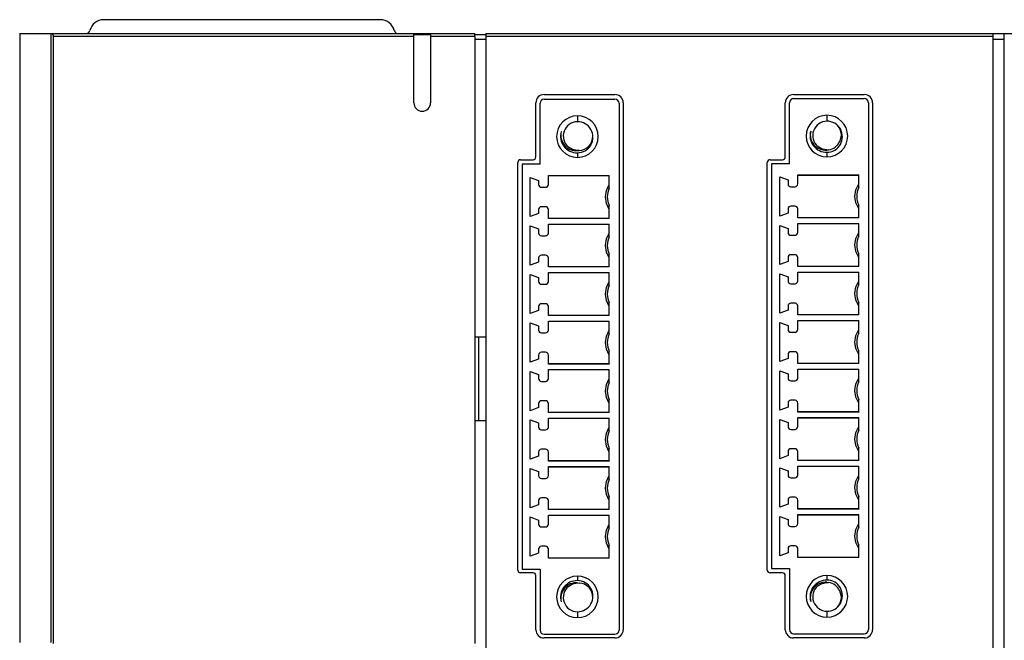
# Model space of a CAD drawing. Header units: millimetres. Extents: x 0 to 559, y 0 to 432.
# Tile 4 of 17: x 139 to 210, y 135 to 180. Entities that reach past the tile are written whole.
import ezdxf

# ---------------------------------------------------------------- set-up
doc = ezdxf.new("R2010")
doc.units = ezdxf.units.MM
doc.header["$LTSCALE"] = 2
doc.layers.add('DIMENSIONS', color=140, linetype='Continuous', lineweight=25)
doc.styles.add('SLDTEXTSTYLE0', font='TXT', dxfattribs={"width": 0.7})
doc.dimstyles.new('SLDDIMSTYLE0', dxfattribs={"dimtxt": 4.316016, "dimasz": 6.604, "dimexe": 0, "dimexo": 0.0625, "dimgap": 1.079004, "dimtad": 0, "dimtih": 1, "dimtoh": 1, "dimrnd": 1e-09, "dimzin": 4, "dimdsep": 46, "dimtxsty": 'SLDTEXTSTYLE0', "dimsah": 1, "dimcen": 0.09, "dimadec": 0, "dimazin": 1, "dimtfac": 1, "dimtofl": 0, "dimtmove": 0, "dimatfit": 3, "dimfxl": 0, "dimfrac": 2, "dimtolj": 1, "dimtzin": 12, "dimarcsym": 0})

# ---------------------------------------------------------------- blocks, each defined once
blk = doc.blocks.new('_D')
at = {"layer": 'DIMENSIONS'}
for p, q in [((62.865, 179.826), (36.965, 179.826)), ((43.315, 179.826), (43.315, 137.152)), ((36.903, 129.326), (35.453, 129.326)), ((35.453, 129.326), (35.453, 122.467)), ((49.728, 129.326), (51.178, 129.326)), ((51.178, 129.326), (51.178, 122.467)), ((35.453, 122.467), (36.903, 122.467)), ((51.178, 122.467), (49.728, 122.467)), ((43.315, 78.826), (43.315, 121.5)), ((54.142, 78.826), (36.965, 78.826)), ((152.165, 78.826), (57.19, 78.826))]:
    blk.add_line(p, q, dxfattribs=at)
for points in [[(43.315, 179.826), (42.299, 173.222), (44.331, 173.222)], [(43.315, 78.826), (44.331, 85.43), (42.299, 85.43)]]:
    blk.add_solid(points, dxfattribs=at)
at = {"layer": 'DIMENSIONS', "char_height": 4.2333, "attachment_point": 1, "style": 'SLDTEXTSTYLE0'}
for s, insert in [('101.0', (35.108, 135.75)), ('3.98', (36.903, 127.924))]:
    blk.add_mtext(s, dxfattribs=dict(at, insert=insert))

msp = doc.modelspace()

# ---------------------------------------------------------------- linework, layer by layer
for p, q in [((164.705, 179.826), (144.705, 179.826)), ((138.647, 178.826), (138.705, 178.826)), ((138.705, 134.893), (138.705, 178.826)), ((138.705, 178.826), (140.905, 178.826)), ((140.905, 178.826), (140.905, 134.893)), ((140.905, 178.826), (140.963, 178.826)), ((140.963, 178.826), (167.105, 178.826)), ((141.078, 178.626), (141.078, 134.826)), ((167.105, 178.626), (141.078, 178.626)), ((167.105, 178.626), (167.105, 178.826)), ((167.105, 178.826), (168.305, 178.826)), ((167.105, 178.768), (168.305, 178.768)), ((167.105, 173.826), (167.105, 178.626)), ((168.305, 178.826), (171.505, 178.826)), ((168.305, 178.826), (168.305, 178.626)), ((168.305, 178.626), (168.305, 173.826)), ((171.505, 178.626), (168.305, 178.626)), ((171.505, 178.626), (171.505, 178.826)), ((171.505, 178.763), (172.305, 178.763)), ((171.505, 178.626), (171.505, 134.826)), ((171.505, 178.426), (172.305, 178.426)), ((172.305, 178.826), (172.305, 178.626)), ((172.305, 178.826), (208.905, 178.826)), ((208.905, 178.626), (172.305, 178.626)), ((172.305, 178.626), (172.305, 83.026)), ((208.905, 178.626), (208.905, 178.826)), ((208.905, 178.826), (209.705, 178.826)), ((208.905, 83.026), (208.905, 178.626)), ((208.905, 178.426), (209.705, 178.426)), ((209.705, 178.626), (209.705, 178.826)), ((209.705, 178.826), (211.752, 178.826)), ((209.705, 83.026), (209.705, 178.626)), ((176.505, 174.426), (181.605, 174.426)), ((176.505, 174.094), (181.605, 174.094)), ((194.505, 174.426), (199.605, 174.426)), ((194.505, 174.131), (199.605, 174.131)), ((175.905, 169.926), (175.905, 173.826)), ((176.205, 169.394), (176.205, 173.794)), ((181.905, 173.794), (181.905, 135.794)), ((182.205, 173.826), (182.205, 135.826)), ((193.905, 169.926), (193.905, 173.826)), ((194.205, 169.431), (194.205, 173.831)), ((199.905, 173.831), (199.905, 135.831)), ((200.205, 173.826), (200.205, 135.826)), ((178.905, 172.894), (178.905, 172.467)), ((196.905, 172.931), (196.905, 172.505)), ((179.025, 170.401), (178.905, 170.38)), ((178.905, 170.225), (178.905, 169.894)), ((197.025, 170.438), (196.905, 170.418)), ((196.905, 170.263), (196.905, 169.931)), ((174.605, 140.126), (174.605, 169.526)), ((174.805, 169.726), (175.705, 169.726)), ((174.905, 169.394), (174.905, 140.194)), ((176.205, 169.394), (174.905, 169.394)), ((192.605, 140.126), (192.605, 169.526)), ((192.805, 169.726), (193.705, 169.726)), ((192.905, 169.431), (192.905, 140.231)), ((194.205, 169.431), (192.905, 169.431)), ((175.505, 168.454), (176.105, 168.235)), ((175.505, 165.624), (175.505, 168.454)), ((176.805, 168.589), (181.205, 168.589)), ((176.805, 167.939), (176.805, 168.589)), ((176.805, 168.582), (181.205, 168.582)), ((181.205, 167.673), (181.205, 168.589)), ((193.505, 168.491), (194.105, 168.273)), ((193.505, 165.661), (193.505, 168.491)), ((194.805, 168.626), (199.205, 168.626)), ((194.805, 167.976), (194.805, 168.626)), ((194.805, 168.618), (199.205, 168.618)), ((199.205, 167.711), (199.205, 168.626)), ((176.105, 168.235), (176.105, 167.939)), ((176.305, 167.739), (176.605, 167.739)), ((194.105, 168.273), (194.105, 167.976)), ((194.305, 167.776), (194.605, 167.776)), ((176.605, 166.339), (176.305, 166.339)), ((181.205, 165.489), (181.205, 166.404)), ((194.605, 166.376), (194.305, 166.376)), ((199.205, 165.526), (199.205, 166.442)), ((176.105, 165.842), (175.505, 165.624)), ((176.105, 166.139), (176.105, 165.842)), ((176.805, 165.489), (176.805, 166.139)), ((194.105, 165.88), (193.505, 165.661)), ((194.105, 166.176), (194.105, 165.88)), ((194.805, 165.526), (194.805, 166.176)), ((199.205, 165.534), (194.805, 165.534)), ((199.205, 165.534), (199.205, 165.526)), ((175.505, 164.954), (176.105, 164.735)), ((175.505, 162.124), (175.505, 164.954)), ((181.205, 165.496), (176.805, 165.496)), ((181.205, 165.489), (176.805, 165.489)), ((176.805, 165.089), (181.205, 165.089)), ((176.805, 164.439), (176.805, 165.089)), ((176.805, 165.082), (181.205, 165.082)), ((181.205, 165.496), (181.205, 165.489)), ((181.205, 164.173), (181.205, 165.089)), ((193.505, 164.991), (194.105, 164.773)), ((193.505, 162.161), (193.505, 164.991)), ((199.205, 165.526), (194.805, 165.526)), ((194.805, 165.126), (199.205, 165.126)), ((194.805, 164.476), (194.805, 165.126)), ((194.805, 165.118), (199.205, 165.118)), ((199.205, 164.211), (199.205, 165.126)), ((176.105, 164.735), (176.105, 164.439)), ((176.305, 164.239), (176.605, 164.239)), ((194.105, 164.773), (194.105, 164.476)), ((194.305, 164.276), (194.605, 164.276)), ((176.605, 162.839), (176.305, 162.839)), ((181.205, 161.989), (181.205, 162.904)), ((194.605, 162.876), (194.305, 162.876)), ((199.205, 162.026), (199.205, 162.942)), ((176.105, 162.342), (175.505, 162.124)), ((176.105, 162.639), (176.105, 162.342)), ((176.805, 161.989), (176.805, 162.639)), ((181.205, 161.996), (176.805, 161.996)), ((181.205, 161.989), (176.805, 161.989)), ((181.205, 161.996), (181.205, 161.989)), ((194.105, 162.38), (193.505, 162.161)), ((194.105, 162.676), (194.105, 162.38)), ((194.805, 162.026), (194.805, 162.676)), ((199.205, 162.034), (194.805, 162.034)), ((199.205, 162.026), (194.805, 162.026)), ((199.205, 162.034), (199.205, 162.026)), ((175.505, 161.454), (176.105, 161.235)), ((175.505, 158.624), (175.505, 161.454)), ((176.805, 161.589), (181.205, 161.589)), ((176.805, 160.939), (176.805, 161.589)), ((176.805, 161.582), (181.205, 161.582)), ((181.205, 160.673), (181.205, 161.589)), ((193.505, 161.491), (194.105, 161.273)), ((193.505, 158.661), (193.505, 161.491)), ((194.105, 161.273), (194.105, 160.976)), ((194.805, 161.626), (199.205, 161.626)), ((194.805, 160.976), (194.805, 161.626)), ((194.805, 161.618), (199.205, 161.618)), ((199.205, 160.711), (199.205, 161.626)), ((176.105, 161.235), (176.105, 160.939)), ((176.305, 160.739), (176.605, 160.739)), ((194.305, 160.776), (194.605, 160.776)), ((176.105, 159.139), (176.105, 158.842)), ((176.605, 159.339), (176.305, 159.339)), ((176.805, 158.489), (176.805, 159.139)), ((181.205, 158.489), (181.205, 159.404)), ((194.105, 159.176), (194.105, 158.88)), ((194.605, 159.376), (194.305, 159.376)), ((194.805, 158.526), (194.805, 159.176)), ((199.205, 158.526), (199.205, 159.442)), ((176.105, 158.842), (175.505, 158.624)), ((181.205, 158.496), (176.805, 158.496)), ((181.205, 158.489), (176.805, 158.489)), ((181.205, 158.496), (181.205, 158.489)), ((194.105, 158.88), (193.505, 158.661)), ((199.205, 158.534), (194.805, 158.534)), ((199.205, 158.526), (194.805, 158.526)), ((199.205, 158.534), (199.205, 158.526)), ((175.505, 157.954), (176.105, 157.735)), ((175.505, 155.124), (175.505, 157.954)), ((176.105, 157.735), (176.105, 157.439)), ((176.805, 158.089), (181.205, 158.089)), ((176.805, 157.439), (176.805, 158.089)), ((176.805, 158.082), (181.205, 158.082)), ((181.205, 157.173), (181.205, 158.089)), ((193.505, 157.991), (194.105, 157.773)), ((193.505, 155.161), (193.505, 157.991)), ((194.105, 157.773), (194.105, 157.476)), ((194.805, 158.126), (199.205, 158.126)), ((194.805, 157.476), (194.805, 158.126)), ((194.805, 158.118), (199.205, 158.118)), ((199.205, 157.211), (199.205, 158.126)), ((176.305, 157.239), (176.605, 157.239)), ((194.305, 157.276), (194.605, 157.276)), ((172.305, 156.926), (171.505, 156.926)), ((171.755, 156.926), (171.755, 150.926)), ((176.105, 155.639), (176.105, 155.342)), ((176.605, 155.839), (176.305, 155.839)), ((176.805, 154.989), (176.805, 155.639)), ((181.205, 154.989), (181.205, 155.904)), ((194.105, 155.676), (194.105, 155.38)), ((194.605, 155.876), (194.305, 155.876)), ((194.805, 155.026), (194.805, 155.676)), ((199.205, 155.026), (199.205, 155.942)), ((176.105, 155.342), (175.505, 155.124)), ((181.205, 154.996), (176.805, 154.996)), ((181.205, 154.989), (176.805, 154.989)), ((181.205, 154.996), (181.205, 154.989)), ((194.105, 155.38), (193.505, 155.161)), ((199.205, 155.034), (194.805, 155.034)), ((199.205, 155.026), (194.805, 155.026)), ((199.205, 155.034), (199.205, 155.026)), ((175.505, 154.454), (176.105, 154.235)), ((175.505, 151.624), (175.505, 154.454)), ((176.105, 154.235), (176.105, 153.939)), ((176.805, 154.589), (181.205, 154.589)), ((176.805, 153.939), (176.805, 154.589)), ((176.805, 154.582), (181.205, 154.582)), ((181.205, 153.673), (181.205, 154.589)), ((193.505, 154.491), (194.105, 154.273)), ((193.505, 151.661), (193.505, 154.491)), ((194.105, 154.273), (194.105, 153.976)), ((194.805, 154.626), (199.205, 154.626)), ((194.805, 153.976), (194.805, 154.626)), ((194.805, 154.618), (199.205, 154.618)), ((199.205, 153.711), (199.205, 154.626)), ((176.305, 153.739), (176.605, 153.739)), ((194.305, 153.776), (194.605, 153.776)), ((176.105, 152.139), (176.105, 151.842)), ((176.605, 152.339), (176.305, 152.339)), ((176.805, 151.489), (176.805, 152.139)), ((181.205, 151.489), (181.205, 152.404)), ((194.105, 152.176), (194.105, 151.88)), ((194.605, 152.376), (194.305, 152.376)), ((194.805, 151.526), (194.805, 152.176)), ((199.205, 151.526), (199.205, 152.442)), ((176.105, 151.842), (175.505, 151.624)), ((181.205, 151.496), (176.805, 151.496)), ((181.205, 151.489), (176.805, 151.489)), ((181.205, 151.496), (181.205, 151.489)), ((194.105, 151.88), (193.505, 151.661)), ((199.205, 151.534), (194.805, 151.534)), ((199.205, 151.526), (194.805, 151.526)), ((199.205, 151.534), (199.205, 151.526)), ((171.505, 150.926), (172.305, 150.926)), ((175.505, 150.954), (176.105, 150.735)), ((175.505, 148.124), (175.505, 150.954)), ((176.105, 150.735), (176.105, 150.439)), ((176.805, 151.089), (181.205, 151.089)), ((176.805, 150.439), (176.805, 151.089)), ((176.805, 151.082), (181.205, 151.082)), ((181.205, 150.173), (181.205, 151.089)), ((193.505, 150.991), (194.105, 150.773)), ((193.505, 148.161), (193.505, 150.991)), ((194.105, 150.773), (194.105, 150.476)), ((194.805, 151.126), (199.205, 151.126)), ((194.805, 150.476), (194.805, 151.126)), ((194.805, 151.118), (199.205, 151.118)), ((199.205, 150.211), (199.205, 151.126)), ((176.305, 150.239), (176.605, 150.239)), ((194.305, 150.276), (194.605, 150.276)), ((176.105, 148.639), (176.105, 148.342)), ((176.605, 148.839), (176.305, 148.839)), ((176.805, 147.989), (176.805, 148.639)), ((181.205, 147.989), (181.205, 148.904)), ((194.105, 148.676), (194.105, 148.38)), ((194.605, 148.876), (194.305, 148.876)), ((194.805, 148.026), (194.805, 148.676)), ((199.205, 148.026), (199.205, 148.942)), ((176.105, 148.342), (175.505, 148.124)), ((181.205, 147.996), (176.805, 147.996)), ((181.205, 147.989), (176.805, 147.989)), ((181.205, 147.996), (181.205, 147.989)), ((194.105, 148.38), (193.505, 148.161)), ((199.205, 148.034), (194.805, 148.034)), ((199.205, 148.026), (194.805, 148.026)), ((199.205, 148.034), (199.205, 148.026)), ((175.505, 147.454), (176.105, 147.235)), ((175.505, 144.624), (175.505, 147.454)), ((176.105, 147.235), (176.105, 146.939)), ((176.805, 147.589), (181.205, 147.589)), ((176.805, 146.939), (176.805, 147.589)), ((176.805, 147.582), (181.205, 147.582)), ((181.205, 146.673), (181.205, 147.589)), ((193.505, 147.491), (194.105, 147.273)), ((193.505, 144.661), (193.505, 147.491)), ((194.105, 147.273), (194.105, 146.976)), ((194.805, 147.626), (199.205, 147.626)), ((194.805, 146.976), (194.805, 147.626)), ((194.805, 147.618), (199.205, 147.618)), ((199.205, 146.711), (199.205, 147.626)), ((176.305, 146.739), (176.605, 146.739)), ((194.305, 146.776), (194.605, 146.776)), ((176.105, 145.139), (176.105, 144.842)), ((176.605, 145.339), (176.305, 145.339)), ((176.805, 144.489), (176.805, 145.139)), ((181.205, 144.489), (181.205, 145.404)), ((194.105, 145.176), (194.105, 144.88)), ((194.605, 145.376), (194.305, 145.376)), ((194.805, 144.526), (194.805, 145.176)), ((199.205, 144.526), (199.205, 145.442)), ((176.105, 144.842), (175.505, 144.624)), ((181.205, 144.496), (176.805, 144.496)), ((181.205, 144.489), (176.805, 144.489)), ((181.205, 144.496), (181.205, 144.489)), ((194.105, 144.88), (193.505, 144.661)), ((199.205, 144.534), (194.805, 144.534)), ((199.205, 144.526), (194.805, 144.526)), ((199.205, 144.534), (199.205, 144.526)), ((175.505, 143.954), (176.105, 143.735)), ((175.505, 141.124), (175.505, 143.954)), ((176.105, 143.735), (176.105, 143.439)), ((176.805, 144.089), (181.205, 144.089)), ((176.805, 143.439), (176.805, 144.089)), ((176.805, 144.082), (181.205, 144.082)), ((181.205, 143.173), (181.205, 144.089)), ((193.505, 143.991), (194.105, 143.773)), ((193.505, 141.161), (193.505, 143.991)), ((194.105, 143.773), (194.105, 143.476)), ((194.805, 144.126), (199.205, 144.126)), ((194.805, 143.476), (194.805, 144.126)), ((194.805, 144.118), (199.205, 144.118)), ((199.205, 143.211), (199.205, 144.126)), ((176.305, 143.239), (176.605, 143.239)), ((194.305, 143.276), (194.605, 143.276)), ((176.105, 141.639), (176.105, 141.342)), ((176.605, 141.839), (176.305, 141.839)), ((176.805, 140.989), (176.805, 141.639)), ((181.205, 140.989), (181.205, 141.904)), ((194.105, 141.38), (193.505, 141.161)), ((194.105, 141.676), (194.105, 141.38)), ((194.605, 141.876), (194.305, 141.876)), ((194.805, 141.026), (194.805, 141.676)), ((199.205, 141.026), (199.205, 141.942)), ((176.105, 141.342), (175.505, 141.124)), ((181.205, 140.996), (176.805, 140.996)), ((181.205, 140.989), (176.805, 140.989)), ((181.205, 140.996), (181.205, 140.989)), ((199.205, 141.034), (194.805, 141.034)), ((199.205, 141.026), (194.805, 141.026)), ((199.205, 141.034), (199.205, 141.026)), ((174.905, 140.194), (176.205, 140.194)), ((176.205, 140.194), (176.205, 135.794)), ((192.905, 140.231), (194.205, 140.231)), ((194.205, 140.231), (194.205, 135.831)), ((175.705, 139.926), (174.805, 139.926)), ((175.905, 135.826), (175.905, 139.726)), ((178.905, 139.694), (178.905, 139.362)), ((193.705, 139.926), (192.805, 139.926)), ((193.905, 135.826), (193.905, 139.726)), ((196.905, 139.731), (196.905, 139.4)), ((178.905, 139.207), (179.025, 139.186)), ((178.905, 139.194), (179.025, 139.186)), ((196.905, 139.245), (197.025, 139.224)), ((196.905, 139.231), (197.025, 139.224)), ((178.905, 137.12), (178.905, 136.694)), ((196.905, 137.158), (196.905, 136.731)), ((176.505, 135.494), (181.605, 135.494)), ((181.605, 135.226), (176.505, 135.226)), ((194.505, 135.531), (199.605, 135.531)), ((199.605, 135.226), (194.505, 135.226))]:
    msp.add_line(p, q)
at = {"flags": 128}
for points in [[(140.963, 178.826), (141.012, 178.807), (141.043, 178.771), (141.058, 178.738), (141.069, 178.703), (141.076, 178.665), (141.078, 178.626)], [(178.905, 170.394), (178.554, 170.457), (178.248, 170.64)], [(196.905, 170.431), (196.554, 170.495), (196.248, 170.678)], [(180.925, 167.039), (180.997, 167.51), (181.205, 167.939)], [(198.925, 167.076), (198.997, 167.548), (199.205, 167.976)], [(181.205, 166.139), (180.997, 166.567), (180.925, 167.039)], [(199.205, 166.176), (198.997, 166.605), (198.925, 167.076)], [(180.925, 163.539), (180.997, 164.01), (181.205, 164.439)], [(198.925, 163.576), (198.997, 164.048), (199.205, 164.476)], [(181.205, 162.639), (180.997, 163.067), (180.925, 163.539)], [(199.205, 162.676), (198.997, 163.105), (198.925, 163.576)], [(180.925, 160.039), (180.997, 160.51), (181.205, 160.939)], [(198.925, 160.076), (198.997, 160.548), (199.205, 160.976)], [(181.205, 159.139), (180.997, 159.567), (180.925, 160.039)], [(199.205, 159.176), (198.997, 159.605), (198.925, 160.076)], [(180.925, 156.539), (180.997, 157.01), (181.205, 157.439)], [(198.925, 156.576), (198.997, 157.048), (199.205, 157.476)], [(181.205, 155.639), (180.997, 156.067), (180.925, 156.539)], [(199.205, 155.676), (198.997, 156.105), (198.925, 156.576)], [(180.925, 153.039), (180.997, 153.51), (181.205, 153.939)], [(198.925, 153.076), (198.997, 153.548), (199.205, 153.976)], [(181.205, 152.139), (180.997, 152.567), (180.925, 153.039)], [(199.205, 152.176), (198.997, 152.605), (198.925, 153.076)], [(180.925, 149.539), (180.997, 150.01), (181.205, 150.439)], [(198.925, 149.576), (198.997, 150.048), (199.205, 150.476)], [(181.205, 148.639), (180.997, 149.067), (180.925, 149.539)], [(199.205, 148.676), (198.997, 149.105), (198.925, 149.576)], [(180.925, 146.039), (180.997, 146.51), (181.205, 146.939)], [(198.925, 146.076), (198.997, 146.548), (199.205, 146.976)], [(181.205, 145.139), (180.997, 145.567), (180.925, 146.039)], [(199.205, 145.176), (198.997, 145.605), (198.925, 146.076)], [(180.925, 142.539), (180.997, 143.01), (181.205, 143.439)], [(198.925, 142.576), (198.997, 143.048), (199.205, 143.476)], [(181.205, 141.639), (180.997, 142.067), (180.925, 142.539)], [(199.205, 141.676), (198.997, 142.105), (198.925, 142.576)], [(178.248, 138.947), (178.554, 139.13), (178.905, 139.194)], [(196.248, 138.985), (196.554, 139.168), (196.905, 139.231)]]:
    msp.add_lwpolyline(points, dxfattribs=at)
for centre, radius, start, end in [((144.705, 178.826), 1, 90, 166.65764), ((164.705, 178.826), 1, 13.34236, 90), ((143.44, 179.126), 0.3, 270, 346.65764), ((165.97, 179.126), 0.3, 193.34236, 270), ((176.505, 173.826), 0.6, 90, 180), ((176.505, 173.794), 0.3, 90, 180), ((181.605, 173.826), 0.6, 0, 90), ((181.605, 173.794), 0.3, 0, 90), ((194.505, 173.826), 0.6, 90, 180), ((194.505, 173.831), 0.3, 90, 180), ((199.605, 173.826), 0.6, 0, 90), ((199.605, 173.831), 0.3, 0, 90), ((167.705, 173.826), 0.6, 180, 0), ((178.905, 171.394), 1.5, 90, 270), ((178.905, 171.394), 1.5, 270, 90), ((196.905, 171.431), 1.5, 90, 270), ((196.905, 171.431), 1.5, 270, 90), ((178.918, 171.431), 1.036, 90.70831, 229.71231), ((178.906, 171.346), 1.121, 269.94641, 90.05357), ((196.918, 171.468), 1.036, 90.70831, 229.71231), ((196.906, 171.384), 1.121, 269.94641, 90.05357), ((196.95, 171.514), 0.996, 331.54209, 46.34955), ((178.883, 171.422), 1.196, 163.6673, 271.03072), ((178.818, 171.492), 1.115, 166.1748, 274.47979), ((179.002, 171.411), 1.01, 271.28558, 2.67527), ((196.883, 171.459), 1.196, 163.6673, 271.03072), ((196.818, 171.529), 1.115, 166.1748, 274.47979), ((196.905, 171.431), 1, 276.89986, 336.92177), ((175.705, 169.926), 0.2, 270, 0), ((178.905, 171.394), 1, 270, 276.89986), ((193.705, 169.926), 0.2, 270, 0), ((196.905, 171.431), 1, 270, 276.89986), ((174.805, 169.526), 0.2, 90, 180), ((192.805, 169.526), 0.2, 90, 180), ((176.305, 167.939), 0.2, 180, 270), ((176.605, 167.939), 0.2, 270, 0), ((182.511, 167.039), 1.452, 154.08761, 180), ((194.305, 167.976), 0.2, 180, 270), ((194.605, 167.976), 0.2, 270, 0), ((200.511, 167.076), 1.452, 154.08761, 180), ((182.511, 167.039), 1.452, 180, 205.91223), ((200.511, 167.076), 1.452, 180, 205.91223), ((176.305, 166.139), 0.2, 90, 180), ((176.605, 166.139), 0.2, 0, 90), ((194.305, 166.176), 0.2, 90, 180), ((194.605, 166.176), 0.2, 0, 90), ((176.305, 164.439), 0.2, 180, 270), ((176.605, 164.439), 0.2, 270, 0), ((182.511, 163.539), 1.452, 154.08761, 180), ((194.305, 164.476), 0.2, 180, 270), ((194.605, 164.476), 0.2, 270, 0), ((200.511, 163.576), 1.452, 154.08761, 180), ((182.511, 163.539), 1.452, 180, 205.91223), ((200.511, 163.576), 1.452, 180, 205.91223), ((176.305, 162.639), 0.2, 90, 180), ((176.605, 162.639), 0.2, 0, 90), ((194.305, 162.676), 0.2, 90, 180), ((194.605, 162.676), 0.2, 0, 90), ((176.305, 160.939), 0.2, 180, 270), ((176.605, 160.939), 0.2, 270, 0), ((182.511, 160.039), 1.452, 154.08761, 180), ((194.305, 160.976), 0.2, 180, 270), ((194.605, 160.976), 0.2, 270, 0), ((200.511, 160.076), 1.452, 154.08761, 180), ((182.511, 160.039), 1.452, 180, 205.91223), ((200.511, 160.076), 1.452, 180, 205.91223), ((176.305, 159.139), 0.2, 90, 180), ((176.605, 159.139), 0.2, 0, 90), ((194.305, 159.176), 0.2, 90, 180), ((194.605, 159.176), 0.2, 0, 90), ((176.305, 157.439), 0.2, 180, 270), ((176.605, 157.439), 0.2, 270, 0), ((182.511, 156.539), 1.452, 154.08761, 180), ((194.305, 157.476), 0.2, 180, 270), ((194.605, 157.476), 0.2, 270, 0), ((200.511, 156.576), 1.452, 154.08761, 180), ((182.511, 156.539), 1.452, 180, 205.91223), ((200.511, 156.576), 1.452, 180, 205.91223), ((176.305, 155.639), 0.2, 90, 180), ((176.605, 155.639), 0.2, 0, 90), ((194.305, 155.676), 0.2, 90, 180), ((194.605, 155.676), 0.2, 0, 90), ((176.305, 153.939), 0.2, 180, 270), ((176.605, 153.939), 0.2, 270, 0), ((182.511, 153.039), 1.452, 154.08761, 180), ((194.305, 153.976), 0.2, 180, 270), ((194.605, 153.976), 0.2, 270, 0), ((200.511, 153.076), 1.452, 154.08761, 180), ((182.511, 153.039), 1.452, 180, 205.91223), ((200.511, 153.076), 1.452, 180, 205.91223), ((176.305, 152.139), 0.2, 90, 180), ((176.605, 152.139), 0.2, 0, 90), ((194.305, 152.176), 0.2, 90, 180), ((194.605, 152.176), 0.2, 0, 90), ((176.305, 150.439), 0.2, 180, 270), ((176.605, 150.439), 0.2, 270, 0), ((182.511, 149.539), 1.452, 154.08761, 180), ((194.305, 150.476), 0.2, 180, 270), ((194.605, 150.476), 0.2, 270, 0), ((200.511, 149.576), 1.452, 154.08761, 180), ((182.511, 149.539), 1.452, 180, 205.91223), ((200.511, 149.576), 1.452, 180, 205.91223), ((176.305, 148.639), 0.2, 90, 180), ((176.605, 148.639), 0.2, 0, 90), ((194.305, 148.676), 0.2, 90, 180), ((194.605, 148.676), 0.2, 0, 90), ((176.305, 146.939), 0.2, 180, 270), ((176.605, 146.939), 0.2, 270, 0), ((182.511, 146.039), 1.452, 154.08761, 180), ((194.305, 146.976), 0.2, 180, 270), ((194.605, 146.976), 0.2, 270, 0), ((200.511, 146.076), 1.452, 154.08761, 180), ((182.511, 146.039), 1.452, 180, 205.91223), ((200.511, 146.076), 1.452, 180, 205.91223), ((176.305, 145.139), 0.2, 90, 180), ((176.605, 145.139), 0.2, 0, 90), ((194.305, 145.176), 0.2, 90, 180), ((194.605, 145.176), 0.2, 0, 90), ((176.305, 143.439), 0.2, 180, 270), ((176.605, 143.439), 0.2, 270, 0), ((182.511, 142.539), 1.452, 154.08761, 180), ((194.305, 143.476), 0.2, 180, 270), ((194.605, 143.476), 0.2, 270, 0), ((200.511, 142.576), 1.452, 154.08761, 180), ((182.511, 142.539), 1.452, 180, 205.91223), ((200.511, 142.576), 1.452, 180, 205.91223), ((176.305, 141.639), 0.2, 90, 180), ((176.605, 141.639), 0.2, 0, 90), ((194.305, 141.676), 0.2, 90, 180), ((194.605, 141.676), 0.2, 0, 90), ((174.805, 140.126), 0.2, 180, 270), ((192.805, 140.126), 0.2, 180, 270), ((175.705, 139.726), 0.2, 0, 90), ((178.905, 138.194), 1.5, 90, 270), ((178.883, 138.166), 1.196, 88.9694, 196.3327), ((178.905, 138.194), 1.5, 270, 90), ((178.906, 138.241), 1.121, 269.94641, 90.05371), ((193.705, 139.726), 0.2, 0, 90), ((196.905, 138.231), 1.5, 90, 270), ((196.883, 138.203), 1.196, 88.9694, 196.3327), ((196.818, 138.133), 1.115, 85.51998, 193.82521), ((196.905, 138.231), 1.5, 270, 90), ((196.906, 138.279), 1.121, 269.94641, 90.05371), ((178.818, 138.096), 1.115, 85.51998, 193.82521), ((178.918, 138.157), 1.036, 130.28773, 269.29167), ((179.002, 138.177), 1.01, 357.32476, 88.71443), ((196.918, 138.194), 1.036, 130.28773, 269.29167), ((196.905, 138.231), 1, 23.07414, 83.09944), ((196.95, 138.148), 0.996, 313.65046, 28.45722), ((176.505, 135.826), 0.6, 180, 270), ((176.505, 135.794), 0.3, 180, 270), ((181.605, 135.826), 0.6, 270, 0), ((181.605, 135.794), 0.3, 270, 360), ((194.505, 135.826), 0.6, 180, 270), ((194.505, 135.831), 0.3, 180, 270), ((199.605, 135.831), 0.3, 270, 360), ((199.605, 135.826), 0.6, 270, 0)]:
    msp.add_arc(centre, radius, start, end)

# ---------------------------------------------------------------- dimensions: what is measured, and where the dimension line sits
at = {"layer": 'DIMENSIONS'}
dim = msp.add_linear_dim(base=(43.315, 78.826), p1=(65.405, 179.826), p2=(154.705, 78.826), angle=90, dimstyle='SLDDIMSTYLE0', dxfattribs=at)
dim.commit()
dim.dimension.update_dxf_attribs({"geometry": '_D', "text_midpoint": (43.315, 129.326), "dimtype": 160})

doc.saveas('drawing.dxf')
